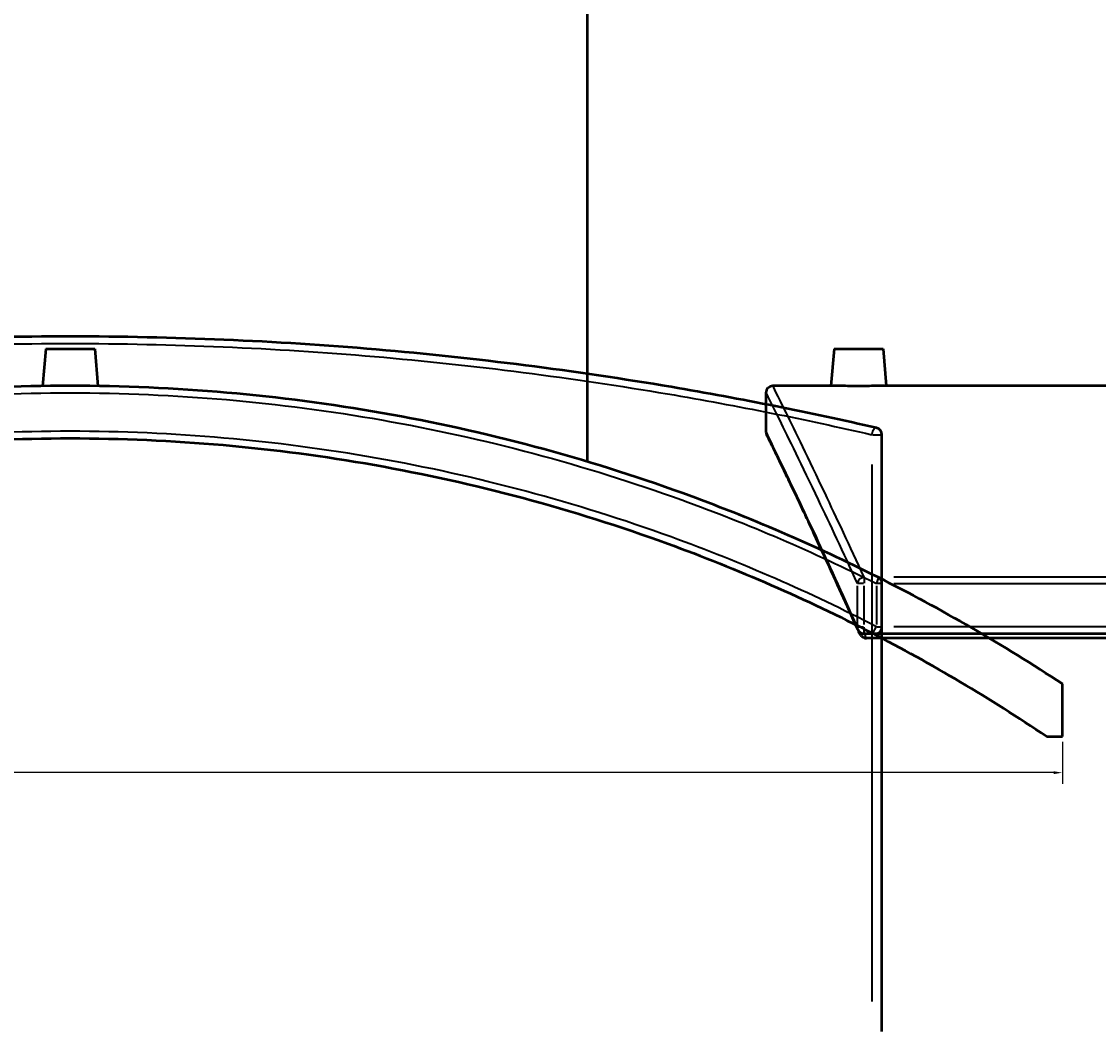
# Model space of a CAD drawing. Header units: millimetres. Extents: x -634 to 1183, y -305 to 935.
# Tile 6 of 12: x 425 to 734, y 26 to 315. Entities that reach past the tile are written whole.
import ezdxf

# ---------------------------------------------------------------- set-up
doc = ezdxf.new("R2010")
doc.units = ezdxf.units.MM
for name, color, linetype, lineweight in [('Dimension (ANSI)', 7, 'Continuous', 25), ('Visible (ANSI)', 7, 'Continuous', 50), ('Visible Narrow (ANSI)', 7, 'Continuous', 35)]:
    doc.layers.add(name, color=color, linetype=linetype, lineweight=lineweight)
doc.styles.add('Note Text (ANSI)', font='tahoma.ttf')
doc.dimstyles.new('Default - mm (ANSI)', dxfattribs={"dimtxt": 2.4, "dimasz": 2.5, "dimexe": 3.175, "dimexo": 1.6002, "dimgap": 0.8, "dimtad": 0, "dimtoh": 1, "dimdec": 0, "dimrnd": 1e-08, "dimzin": 4, "dimdsep": 46, "dimtxsty": 'Note Text (ANSI)', "dimcen": 0.09, "dimdle": 10, "dimclrd": 256, "dimclre": 256, "dimclrt": 5, "dimadec": 1, "dimazin": 1, "dimtfac": 1.27, "dimtofl": 0, "dimtmove": 0, "dimatfit": 3, "dimfxl": 1, "dimtolj": 1, "dimtzin": 4, "dimlwd": -1, "dimlwe": -1, "dimarcsym": 0})

# ---------------------------------------------------------------- blocks, each defined once
blk = doc.blocks.new('*D6')
at = {"layer": 'Defpoints', "color": 0, "transparency": 16777216}
for p in [(208.73, 141.52), (723.18, 110.16), (723.18, 99.79)]:
    blk.add_point(p, dxfattribs=at)
at = {"layer": 'Dimension (ANSI)', "transparency": 16777216}
for p, q in [((208.73, 139.92), (208.73, 96.61)), ((723.18, 108.56), (723.18, 96.61)), ((211.23, 99.79), (364.57, 99.79)), ((720.68, 99.79), (371.29, 99.79))]:
    blk.add_line(p, q, dxfattribs=at)
for points in [[(211.23, 100.2), (211.23, 99.37), (208.73, 99.79)], [(720.68, 100.2), (720.68, 99.37), (723.18, 99.79)]]:
    blk.add_solid(points, dxfattribs=at)
at = {"layer": 'Dimension (ANSI)', "color": 5, "transparency": 16777216, "insert": (365.37, 101.02), "char_height": 2.4, "attachment_point": 1, "style": 'Note Text (ANSI)'}
blk.add_mtext('\\A1;514', dxfattribs=at)

msp = doc.modelspace()

# ---------------------------------------------------------------- linework, layer by layer
at = {"layer": 'Visible (ANSI)'}
for p, q in [((587.38, 188.69), (587.38, 390.41)), ((432.38, 221.01), (431.44, 210.35)), ((432.38, 221.01), (446.38, 221.01)), ((446.38, 221.01), (447.31, 210.35)), ((657.88, 221.01), (656.95, 210.41)), ((657.88, 221.01), (671.88, 221.01)), ((671.88, 221.01), (672.8, 210.41)), ((656.95, 210.41), (640.38, 210.41)), ((755.38, 210.41), (672.8, 210.41)), ((638.38, 208.41), (638.38, 197.41)), ((671.58, 25.77), (671.58, 196.43)), ((671.58, 141.52), (671.58, 153.87)), ((837.13, 139.52), (666.47, 139.52)), ((837.13, 138.23), (667.15, 138.23)), ((723.18, 110.16), (723.18, 125.16)), ((718.63, 110.16), (723.18, 110.16))]:
    msp.add_line(p, q, dxfattribs=at)
for centre, radius, start, end in [((640.38, 208.41), 2, 90, 180), ((640.38, 197.41), 2, 180, 206.0154), ((669.58, 196.43), 2, 0, 77.0671), ((439.38, -304.59), 515, 56.5597, 63.3376), ((669.58, 153.87), 2, 0, 63.3376), ((666.47, 141.52), 2, 203.9897, 270), ((669.58, 141.52), 2, 242.7054, 0), ((439.38, -304.59), 500, 56.0468, 62.7054)]:
    msp.add_arc(centre, radius, start, end, dxfattribs=at)
for points, knots in [([(670.02, 198.38), (651.08, 202.73), (631.44, 206.67), (584, 214.7), (555.73, 218.34), (498.1, 223.25), (468.74, 224.52), (439.38, 224.52), (410.01, 224.52), (380.65, 223.25), (323.01, 218.34), (294.75, 214.7), (247.31, 206.67), (227.67, 202.73), (208.73, 198.38)], [6.261135, 6.261135, 6.261135, 6.261135, 12.77423, 12.77423, 21.56603, 21.56603, 30.357836, 30.357836, 30.357836, 39.149641, 39.149641, 47.941442, 47.941442, 54.454718, 54.454718, 54.454718, 54.454718]), ([(670.47, 155.65), (652.42, 164.72), (633.76, 172.75), (586.84, 189.74), (558.02, 197.45), (499.25, 207.79), (469.31, 210.41), (439.38, 210.41), (409.44, 210.41), (379.5, 207.79), (320.73, 197.45), (291.92, 189.74), (244.6, 172.61), (225.57, 164.39), (207.18, 155.1)], [-49.97716, -49.97716, -49.97716, -49.97716, -43.815335, -43.815335, -34.868625, -34.868625, -25.921911, -25.921911, -25.921911, -16.975196, -16.975196, -8.028486, -8.028486, -1.740937, -1.740937, -1.740937, -1.740937]), ([(664.88, 210.35), (663.88, 210.35), (662.82, 210.36), (660.86, 210.37), (659.97, 210.38), (658.57, 210.39), (657.96, 210.4), (657.15, 210.41), (656.95, 210.41), (656.95, 210.41)], [0, 0, 0, 0, 0.298743, 0.298743, 0.597485, 0.597485, 0.896182, 0.896182, 1.194878, 1.194878, 1.194878, 1.194878]), ([(672.8, 210.41), (672.8, 210.41), (672.61, 210.41), (671.8, 210.4), (671.19, 210.39), (669.78, 210.38), (668.89, 210.37), (666.93, 210.36), (665.87, 210.35), (664.88, 210.35)], [3.584635, 3.584635, 3.584635, 3.584635, 3.883332, 3.883332, 4.182029, 4.182029, 4.480771, 4.480771, 4.779514, 4.779514, 4.779514, 4.779514]), ([(207.18, 138.23), (226.9, 148.57), (247.41, 157.64), (295.61, 175.17), (323.7, 182.72), (381, 192.85), (410.19, 195.41), (439.38, 195.41), (468.56, 195.41), (497.75, 192.85), (555.05, 182.72), (583.14, 175.17), (630.31, 158.02), (649.83, 149.46), (668.66, 139.74)], [-54.791755, -54.791755, -54.791755, -54.791755, -47.941442, -47.941442, -39.149641, -39.149641, -30.357836, -30.357836, -30.357836, -21.56603, -21.56603, -12.77423, -12.77423, -6.261135, -6.261135, -6.261135, -6.261135]), ([(664.64, 140.71), (663.04, 144.31), (661.49, 147.76), (658.51, 154.32), (657.09, 157.44), (654.37, 163.34), (653.08, 166.11), (650.65, 171.32), (649.51, 173.75), (647.38, 178.26), (646.39, 180.33), (644.59, 184.12), (643.77, 185.82), (642.3, 188.87), (641.65, 190.21), (640.54, 192.5), (640.08, 193.46), (639.33, 195), (639.05, 195.58), (638.67, 196.34), (638.58, 196.54), (638.58, 196.54)], [6.261135, 6.261135, 6.261135, 6.261135, 8.670805, 8.670805, 11.080475, 11.080475, 13.490145, 13.490145, 15.899815, 15.899815, 18.309486, 18.309486, 20.719156, 20.719156, 23.128826, 23.128826, 25.538496, 25.538496, 27.948166, 27.948166, 30.357836, 30.357836, 30.357836, 30.357836]), ([(666.47, 138.35), (666.3, 138.41), (666.15, 138.5), (665.79, 138.77), (665.6, 138.97), (665.25, 139.43), (665.08, 139.72), (664.94, 140.04)], [-0.4582409, -0.4582409, -0.4582409, -0.4582409, -0.3947053, -0.3947053, -0.2937934, -0.2937934, -0.1739029, -0.1739029, -0.1739029, -0.1739029]), ([(666.47, 138.35), (666.55, 138.32), (666.64, 138.29), (666.87, 138.24), (667.01, 138.23), (667.15, 138.23)], [0.30324258, 0.30324258, 0.30324258, 0.30324258, 0.33105979, 0.33105979, 0.37264769, 0.37264769, 0.37264769, 0.37264769])]:
    msp.add_open_spline(points, degree=3, knots=knots, dxfattribs=at)
msp.add_open_spline([(664.64, 140.71), (664.74, 140.49), (664.84, 140.27), (664.94, 140.04)], degree=3, dxfattribs=at)
at = {"layer": 'Visible Narrow (ANSI)'}
for p, q in [((668.84, 196.43), (671.57, 196.43)), ((668.66, 187.9), (668.66, 34.3)), ((666.47, 155.6), (666.47, 153.98)), ((828.59, 155.65), (675, 155.65)), ((664.52, 153.25), (664.52, 142.14)), ((666.33, 153.87), (664.55, 153.87)), ((666.47, 142.14), (666.47, 153.25)), ((670.02, 153.25), (670.02, 142.14)), ((671.57, 153.87), (670.15, 153.87)), ((675, 153.87), (828.59, 153.87)), ((664.55, 141.52), (666.33, 141.52)), ((666.47, 139.53), (666.47, 141.37)), ((670.15, 141.52), (671.57, 141.52)), ((828.59, 141.52), (675, 141.52))]:
    msp.add_line(p, q, dxfattribs=at)
for centre, major_axis, ratio, start_param, end_param in [((669.58, 196.43), (0.45, 1.95), 0.449306, 0.08368, 1.589929), ((666.47, 153.87), (-1.82, -0.83), 0.875422, 4.405087, 5.728263), ((669.58, 153.87), (0.9, 1.79), 0.201028, 4.886499, 6.209676), ((666.47, 141.52), (-1.83, -0.81), 0.870715, 5.834329, 6.259561), ((669.58, 141.52), (-0.92, -1.78), 0.199947, 0.08368, 1.589929)]:
    msp.add_ellipse(centre, major_axis=major_axis, ratio=ratio, start_param=start_param, end_param=end_param, dxfattribs=at)
for points, knots in [([(207.18, 195.75), (226.9, 200.36), (247.41, 204.53), (295.61, 212.71), (323.7, 216.35), (381, 221.25), (410.19, 222.52), (439.38, 222.52), (468.56, 222.52), (497.75, 221.25), (555.05, 216.35), (583.14, 212.71), (630.31, 204.71), (649.83, 200.77), (668.66, 196.43)], [-54.791755, -54.791755, -54.791755, -54.791755, -47.941442, -47.941442, -39.149641, -39.149641, -30.357836, -30.357836, -30.357836, -21.56603, -21.56603, -12.77423, -12.77423, -6.261135, -6.261135, -6.261135, -6.261135]), ([(666.47, 155.65), (662.34, 164.72), (658.58, 172.75), (650.53, 189.74), (646.77, 197.45), (641.69, 207.79), (640.38, 210.41), (640.38, 210.41)], [-49.97716, -49.97716, -49.97716, -49.97716, -43.815335, -43.815335, -34.868625, -34.868625, -25.921911, -25.921911, -25.921911, -25.921911]), ([(208.73, 153.87), (226.74, 162.89), (245.36, 170.9), (292.2, 187.82), (320.96, 195.5), (379.61, 205.8), (409.5, 208.41), (439.38, 208.41), (469.26, 208.41), (499.13, 205.8), (557.79, 195.5), (586.55, 187.82), (633.39, 170.9), (652.01, 162.89), (670.02, 153.87)], [1.866488, 1.866488, 1.866488, 1.866488, 8.028486, 8.028486, 16.975196, 16.975196, 25.921911, 25.921911, 25.921911, 34.868625, 34.868625, 43.815335, 43.815335, 49.97716, 49.97716, 49.97716, 49.97716]), ([(638.38, 208.41), (638.38, 208.41), (639.69, 205.8), (644.78, 195.5), (648.55, 187.82), (656.62, 170.9), (660.38, 162.89), (664.52, 153.87)], [25.921911, 25.921911, 25.921911, 25.921911, 34.868625, 34.868625, 43.815335, 43.815335, 49.97716, 49.97716, 49.97716, 49.97716]), ([(670.02, 141.52), (651.08, 151.28), (631.44, 159.87), (584, 177.09), (555.73, 184.67), (498.1, 194.84), (468.74, 197.41), (439.38, 197.41), (410.01, 197.41), (380.65, 194.84), (323.01, 184.67), (294.75, 177.09), (247.31, 159.87), (227.67, 151.28), (208.73, 141.52)], [6.261135, 6.261135, 6.261135, 6.261135, 12.77423, 12.77423, 21.56603, 21.56603, 30.357836, 30.357836, 30.357836, 39.149641, 39.149641, 47.941442, 47.941442, 54.454718, 54.454718, 54.454718, 54.454718]), ([(664.52, 141.52), (660.17, 151.28), (656.23, 159.87), (648.2, 177.09), (644.56, 184.67), (639.64, 194.84), (638.38, 197.41), (638.38, 197.41)], [6.261135, 6.261135, 6.261135, 6.261135, 12.77423, 12.77423, 21.56603, 21.56603, 30.357836, 30.357836, 30.357836, 30.357836])]:
    msp.add_open_spline(points, degree=3, knots=knots, dxfattribs=at)
msp.add_open_spline([(667.15, 138.23), (666.95, 138.66), (666.76, 139.09), (666.57, 139.52)], degree=3, dxfattribs=at)

# ---------------------------------------------------------------- dimensions: what is measured, and where the dimension line sits
at = {"layer": 'Dimension (ANSI)'}
dim = msp.add_linear_dim(base=(723.18, 99.79), p1=(208.73, 141.52), p2=(723.18, 110.16), angle=180, dimstyle='Default - mm (ANSI)', override={"dimgap": 0.8, "dimtoh": 0, "dimdec": 0, "dimtol": 0, "dimlim": 0, "dimtp": 0, "dimtm": 0, "dimtdec": 2, "dimatfit": 1}, dxfattribs=at)
dim.commit()
dim.dimension.update_dxf_attribs({"geometry": '*D6', "text_midpoint": (367.93, 99.79), "dimtype": 160})

doc.saveas('drawing.dxf')
